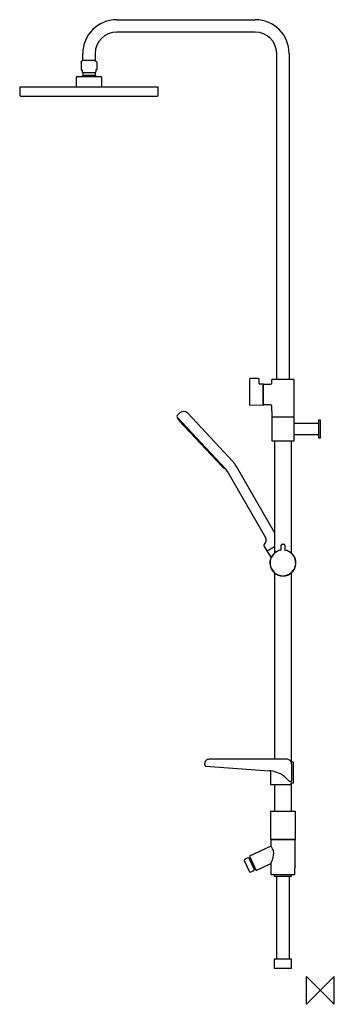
# Model space of a CAD drawing. Header units: millimetres. Extents: x -434 to 20, y -20 to 1402.
import ezdxf

# ---------------------------------------------------------------- set-up
doc = ezdxf.new("R2010")
doc.units = ezdxf.units.MM
doc.header["$MEASUREMENT"] = 0
doc.layers.add('ORIGIN', color=6, linetype='Continuous')
doc.layers.add('PLANNING', color=1, linetype='Continuous')

# ---------------------------------------------------------------- blocks, each defined once
blk = doc.blocks.new('93950000_r')
at = {"layer": 'ORIGIN'}
for p, q in [((-20, -20), (-20, 20)), ((-20, 20), (20, -20)), ((20, 20), (-20, -20)), ((20, -20), (20, 20))]:
    blk.add_line(p, q, dxfattribs=at)
at = {"layer": 'PLANNING'}
for p, q in [((-294.2, 1401.6), (-94.2, 1401.6)), ((-94.2, 1383.6), (-294.2, 1383.6)), ((-63.2, 882.4), (-63.2, 1352.6)), ((-45.2, 1352.6), (-45.2, 882.4)), ((-345.7, 1340.4), (-345.7, 1339.8)), ((-343.2, 1342.6), (-345.6, 1340.6)), ((-345.6, 1339.6), (-345.6, 1329.1)), ((-325.2, 1342.6), (-343.2, 1342.6)), ((-325.2, 1342.6), (-322.8, 1340.6)), ((-322.8, 1339.6), (-322.8, 1329.1)), ((-322.7, 1340.4), (-322.7, 1339.8)), ((-345.6, 1329.1), (-344.2, 1329.1)), ((-344.2, 1329.1), (-344.2, 1326.6)), ((-344.2, 1325.6), (-343.2, 1324.9)), ((-325.2, 1324.9), (-343.2, 1324.9)), ((-343.2, 1324.9), (-343.2, 1321.4)), ((-324.3, 1325.6), (-325.2, 1324.9)), ((-325.2, 1324.9), (-325.2, 1321.4)), ((-322.8, 1329.1), (-324.3, 1329.1)), ((-324.3, 1329.1), (-324.3, 1326.6)), ((-352.2, 1304.5), (-352.2, 1318.7)), ((-351.2, 1319.7), (-317.2, 1319.7)), ((-343.2, 1321.4), (-325.2, 1321.4)), ((-316.2, 1318.7), (-316.2, 1304.5)), ((-234.2, 1304.4), (-434.2, 1304.4)), ((-434.2, 1304.4), (-434, 1292.4)), ((-234.4, 1292.4), (-234.2, 1304.4)), ((-433, 1291.4), (-235.4, 1291.4)), ((-102.4, 882.5), (-102.4, 882)), ((-89.7, 883.4), (-101.4, 883.5)), ((-88.7, 876.4), (-88.7, 882.4)), ((-70.1, 877.4), (-70, 881.9)), ((-69.5, 882.4), (-38.9, 882.4)), ((-38.4, 881.9), (-38.2, 860.4)), ((-102.5, 876.2), (-102.6, 875.5)), ((-102.6, 874.3), (-102.6, 846.2)), ((-83.2, 875.4), (-87.7, 875.4)), ((-82.9, 845.7), (-82.9, 875.1)), ((-82.9, 873.6), (-82.2, 873.6)), ((-82.2, 845.7), (-82.2, 875.1)), ((-81.9, 875.4), (-72.1, 875.4)), ((-38.2, 860.4), (-38.5, 828.6)), ((-101.6, 845.2), (-83.2, 845.4)), ((-82.2, 847.2), (-82.9, 847.2)), ((-72.1, 845.4), (-81.9, 845.4)), ((-69.9, 828.6), (-70.1, 843.4)), ((-207, 827.9), (-137.7, 753.6)), ((-202.9, 833.8), (-206.9, 830)), ((-206.7, 826.8), (-206.3, 827.2)), ((-206.7, 826.8), (-204.5, 823.7)), ((-126.7, 763.8), (-191.6, 833.4)), ((-69.9, 793.1), (-69.9, 828.1)), ((-69.9, 828.1), (-38.5, 828.1)), ((-38.5, 828.1), (-38.5, 793.1)), ((-204.5, 823.7), (-204, 823.3)), ((-204, 823.3), (-204.4, 823)), ((-204.4, 823), (-142.1, 756.3)), ((-38.5, 815.6), (-38, 815.6)), ((-38, 802.1), (-38, 819.1)), ((-38, 819.1), (-3.8, 819.1)), ((0, 823.5), (-3, 823.5)), ((-3, 823.5), (-3, 797.7)), ((0, 797.7), (0, 823.5)), ((-38, 805.6), (-38.5, 805.6)), ((-35.2, 802.1), (-38, 802.1)), ((-3.8, 802.1), (-30.8, 802.1)), ((-3, 797.7), (0, 797.7)), ((-38.5, 793.1), (-69.9, 793.1)), ((-66.2, 793.1), (-66.2, 631.7)), ((-42.2, 793.1), (-42.2, 631.7)), ((-142.1, 756.3), (-141.9, 756.6)), ((-141.9, 756.6), (-141.4, 756.1)), ((-141.4, 756.1), (-138.5, 753.7)), ((-138.1, 754.1), (-138.5, 753.7)), ((-66.2, 661.1), (-121.3, 756.5)), ((-134.4, 749.2), (-134.3, 749)), ((-134.3, 749), (-133.2, 747.2)), ((-133.2, 747.2), (-79.5, 654.1)), ((-81.7, 642), (-77.6, 634.8)), ((-77.1, 634.6), (-66.2, 641)), ((-66.2, 640.4), (-76.7, 634.3)), ((-56.8, 636.5), (-56.8, 642.7)), ((-55.2, 644.3), (-53.2, 644.3)), ((-51.6, 642.7), (-51.6, 636.5)), ((-76.9, 633.6), (-71.3, 625)), ((-50.8, 635.5), (-50.8, 635.5)), ((-50.8, 635.5), (-50.8, 635.5)), ((-66.2, 602.9), (-66.2, 333.8)), ((-42.2, 602.9), (-42.2, 329.9)), ((-167.2, 327.3), (-167.2, 325.7)), ((-47.6, 333.8), (-160.7, 333.8)), ((-39.1, 329.8), (-42.1, 329.8)), ((-41.6, 327.3), (-41.6, 303)), ((-38.7, 299.8), (-39.1, 329.8)), ((-165.3, 323.7), (-74.1, 317.3)), ((-72.2, 317.1), (-72.2, 297.6)), ((-42.3, 297.5), (-42.3, 299.8)), ((-42.3, 299.8), (-38.7, 299.8)), ((-42.2, 299.8), (-42.2, 258.7)), ((-71.9, 297.3), (-42.6, 297.3)), ((-66.2, 297.3), (-66.2, 258.7)), ((-71.7, 238.9), (-71.7, 258.7)), ((-71.7, 258.7), (-36.7, 258.7)), ((-36.7, 258.7), (-36.7, 238.9)), ((-71.7, 217.9), (-71.7, 238.9)), ((-36.7, 238.9), (-36.7, 217.9)), ((-36.7, 217.9), (-71.7, 217.9)), ((-71.2, 217.3), (-71.7, 216.8)), ((-71.7, 216.8), (-71.7, 208.3)), ((-37.2, 217.3), (-71.2, 217.3)), ((-69, 217.3), (-69, 217.9)), ((-39.4, 217.9), (-39.4, 217.3)), ((-36.7, 216.8), (-37.2, 217.3)), ((-36.7, 179.3), (-36.7, 216.8)), ((-71.7, 208.3), (-102.5, 193.9)), ((-109.6, 189.3), (-110.1, 187.7)), ((-110.1, 187.7), (-102.5, 171.4)), ((-104.7, 191.6), (-109.6, 189.3)), ((-103.4, 191), (-104.7, 191.6)), ((-101.6, 191.9), (-103.4, 191)), ((-103.4, 191), (-95.6, 174.5)), ((-102.5, 193.9), (-92.9, 173.3)), ((-102.5, 171.4), (-101, 170.9)), ((-101, 170.9), (-96, 173.1)), ((-96, 173.1), (-95.6, 174.5)), ((-95.6, 174.5), (-93.8, 175.3)), ((-92.9, 173.3), (-71.7, 183.1)), ((-71.7, 183.1), (-71.7, 167.8)), ((-37, 167.8), (-37, 176.3)), ((-36.7, 179.1), (-36.7, 179.1)), ((-71.7, 167.8), (-71.2, 167.3)), ((-71.2, 167.3), (-37.5, 167.3)), ((-69.7, 167.2), (-69.7, 167.3)), ((-69.5, 167), (-69.7, 167.2)), ((-61, 167), (-69.5, 167)), ((-66.6, 167), (-66.6, 165)), ((-66.6, 165), (-41.8, 165)), ((-63.2, 45), (-63.2, 165)), ((-38.9, 167), (-61, 167)), ((-45.2, 165), (-45.2, 45)), ((-41.8, 165), (-41.8, 167)), ((-38.7, 167.2), (-38.9, 167)), ((-38.7, 167.3), (-38.7, 167.2)), ((-37.5, 167.3), (-37, 167.8)), ((-41.8, 45), (-66.6, 45)), ((-66.6, 45), (-66.6, 32)), ((-41.8, 32), (-41.8, 45)), ((-66.6, 32), (-41.8, 32))]:
    blk.add_line(p, q, dxfattribs=at)
blk.add_lwpolyline([(-53.1, 309.5), (-52.6, 309.2)], dxfattribs=at)
for centre, radius, start, end in [((-294.2, 1352.6), 49, 90, 180), ((-94.2, 1352.6), 49, 0, 90), ((-294.2, 1352.6), 31, 90.0021, 179.9979), ((-94.2, 1352.6), 31, 0, 90), ((-345.5, 1340.4), 0.2, 129.9997, 180), ((-345.5, 1339.8), 0.2, 180, 240), ((-322.9, 1340.4), 0.2, 359.9961, 50.0041), ((-322.9, 1339.8), 0.2, 300, 0), ((1035.8, 1326.3), 1379.9, 179.9869, 180.029), ((-1450.7, 1326.2), 1126.5, 359.9663, 0.0179), ((-351.2, 1318.7), 1, 90, 180), ((-334.2, 1312.9), 12.4, 136.536, 146.4926), ((-334.2, 1312.9), 12.4, 33.5074, 43.464), ((-317.2, 1318.7), 1, 0, 90), ((-351.9, 1304.5), 0.3, 180, 199.4712), ((-316.5, 1304.5), 0.3, 340.5288, 0), ((-433, 1292.4), 1, 181, 270), ((-235.4, 1292.4), 1, 270, 359), ((534.4, 863.6), 637, 178.3438, 178.8616), ((-101.4, 882.5), 0.999, 89.6232, 178.4451), ((-89.7, 882.4), 1, 359.9829, 89.6999), ((-69.5, 881.9), 0.5, 90, 179.5), ((-38.9, 881.9), 0.5, 0.5, 90), ((-63.2, 874.3), 39.4, 178.2235, 180), ((-87.7, 876.4), 1, 182.1573, 269.5), ((-83.2, 875.1), 0.3, 360, 89.5), ((-81.9, 875.1), 0.3, 90, 179.9999), ((-72.1, 877.4), 2, 269.9999, 359.5), ((-101.6, 846.2), 1, 181.0614, 270.4989), ((-83.2, 845.7), 0.3, 270.5, 0), ((-81.9, 845.7), 0.3, 180, 270.0001), ((-72.1, 843.4), 2, 0.4998, 90), ((-205.9, 828.9), 1.5, 133, 223), ((-197.4, 827.9), 8, 43, 133), ((-69.4, 828.6), 0.5, 180.5, 267.4563), ((-39, 828.6), 0.5, 272.5437, 359.5), ((-3.8, 819.9), 0.8, 270.0005, 358.7001), ((-3.8, 801.3), 0.8, 1.2996, 89.9998), ((-151.2, 740.8), 18.6, 41.2267, 43.2572), ((-155.9, 736.5), 40, 29.9999, 43), ((-159.6, 733.5), 29.7, 38.48, 41.2267), ((-154.6, 737.4), 23.4, 30.274, 38.48), ((-86.4, 650.1), 8, 309.0842, 30.0006), ((-80.4, 642.7), 1.5, 129.0842, 210), ((-55.2, 642.7), 1.6, 90, 180), ((-53.2, 642.7), 1.6, 0.0001, 89.9999), ((-76.5, 633.9), 0.5, 119.9999, 212.783), ((-54.2, 617.3), 18.8, 98.6566, 81.3434), ((-54.2, 617.3), 18.5, 100.429, 79.571), ((-57.8, 636.5), 1, 282.8486, 360), ((-50.6, 636.4), 0.979, 179.0299, 257.8592), ((-160.7, 327.3), 6.5, 89.9998, 180.0002), ((-165.2, 325.7), 2, 180.0074, 266), ((-76.9, 277.4), 40, 53.4544, 86.0002), ((-43.6, 303), 1.98, 314.7333, 359.5214), ((-71.9, 297.6), 0.3, 180.0604, 270), ((-42.6, 297.6), 0.295, 270.3335, 282.2532), ((-42.6, 297.6), 0.32, 284.1896, 345.9194), ((-19.1, 176.3), 17.8, 170.2178, 179.9131)]:
    blk.add_arc(centre, radius, start, end, dxfattribs=at)
for points, degree in [([(-343.2, 1342.6), (-343.2, 1347.6), (-343.2, 1352.6)], 2), ([(-325.2, 1352.6), (-325.2, 1347.6), (-325.2, 1342.6)], 2), ([(-77.6, 634.8), (-77.5, 634.6), (-77.3, 634.6), (-77.1, 634.6)], 3), ([(-45.3, 302), (-46.9, 304), (-49.3, 306.7), (-52.6, 309.2)], 3)]:
    blk.add_open_spline(points, degree=degree, dxfattribs=at)
for points, knots in [([(-30.8, 802.1), (-30.9, 802.1), (-31.1, 802.2), (-31.4, 802.3), (-32.1, 802.4), (-33, 802.4), (-33.9, 802.4), (-34.6, 802.3), (-34.9, 802.2), (-35.1, 802.1), (-35.2, 802.1)], [28.208994, 28.208994, 28.208994, 28.208994, 28.471587, 28.818858, 29.371096, 30.465691, 31.560743, 32.112042, 32.423662, 32.719113, 32.719113, 32.719113, 32.719113]), ([(-41.6, 327.3), (-41.6, 329), (-42.4, 330.7), (-44.7, 333), (-46.1, 333.6), (-47.6, 333.8)], [-3.9999057, -3.9999057, -3.9999057, -3.9999057, -3.4999057, -3.4999057, -3.0624057, -3.0624057, -3.0624057, -3.0624057]), ([(-42.2, 301.6), (-42.9, 301.2), (-43.7, 301.3), (-44.7, 301.7), (-45, 301.8), (-45.3, 302)], [25.2666111, 25.2666111, 25.2666111, 25.2666111, 25.8312439, 25.8312439, 26.0390791, 26.0390791, 26.0390791, 26.0390791]), ([(-71.7, 183.1), (-71.3, 183.9), (-70.7, 185.4), (-69.8, 187.5), (-69.1, 189.5), (-68.3, 191.9), (-67.7, 194.6), (-67.4, 197.6), (-67.6, 200.5), (-68.4, 203.2), (-69.5, 205.3), (-70.5, 206.8), (-71.2, 207.7), (-71.6, 208.1), (-71.7, 208.3)], [80.168185, 80.168185, 80.168185, 80.168185, 82.693203, 85.016227, 87.144724, 89.02271, 92.429116, 95.451675, 98.214627, 100.942613, 103.840828, 105.347331, 106.417459, 107.094107, 107.094107, 107.094107, 107.094107])]:
    blk.add_open_spline(points, degree=3, knots=knots, dxfattribs=at)

msp = doc.modelspace()

# ---------------------------------------------------------------- block references
msp.add_blockref('93950000_r', (0, 0))

doc.saveas('drawing.dxf')
